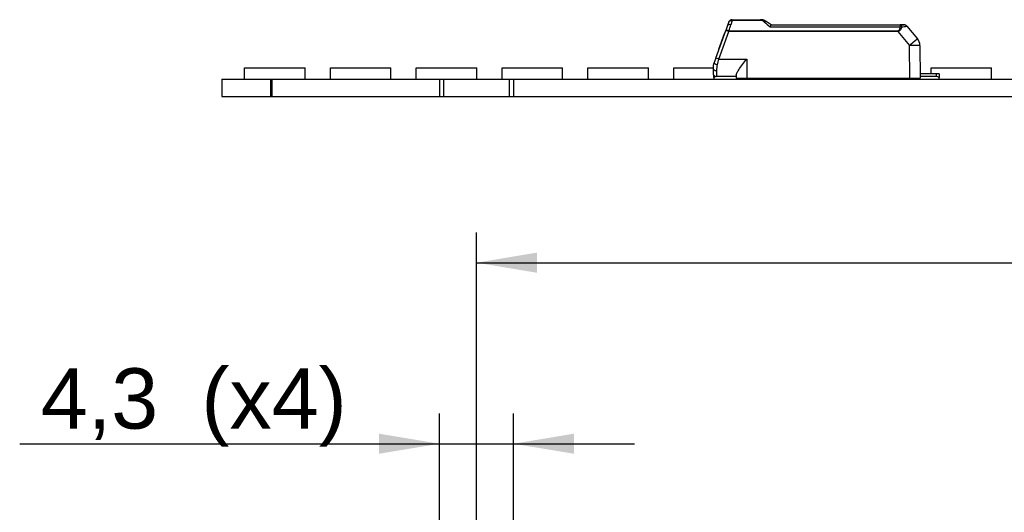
# Model space of a CAD drawing. Header units: millimetres. Extents: x 7 to 819, y 15 to 587.
# Tile 4 of 29: x 127 to 184, y 320 to 349. Entities that reach past the tile are written whole.
import ezdxf
from ezdxf.enums import TextEntityAlignment as Align

# ---------------------------------------------------------------- set-up
doc = ezdxf.new("R2010")
doc.units = ezdxf.units.MM
doc.layers.add('Default', color=7, linetype='Continuous')
doc.layers.add('LINLED_280X24MM_', color=7, linetype='Continuous')
doc.styles.add('SEACAD_Arial', font='arial.ttf')
doc.dimstyles.new('ISO', dxfattribs={"dimtxt": 3.5, "dimasz": 3.5, "dimexe": 1.75, "dimexo": 0, "dimgap": 0.875, "dimtad": 1, "dimtxsty": 'SEACAD_Arial', "dimblk1": '_SE_FILLED', "dimblk2": '_SE_FILLED', "dimsah": 1, "dimcen": 1.75, "dimadec": 0, "dimazin": 0, "dimtfac": 0.5, "dimtdec": 3, "dimtmove": 0, "dimatfit": 3, "dimfxl": 1, "dimarcsym": 0})

# ---------------------------------------------------------------- blocks, each defined once
blk = doc.blocks.new('SE3')
at = {"layer": 'LINLED_280X24MM_', "color": 7, "linetype": 'Continuous'}
for p, q in [((168.324, 349.027), (169.963, 349.027)), ((168.324, 349.027), (168.324, 348.983)), ((169.963, 348.983), (169.963, 349.027)), ((168.062, 348.693), (167.955, 348.4)), ((168.136, 348.896), (168.062, 348.693)), ((168.324, 348.983), (168.25, 348.736)), ((169.963, 348.983), (168.324, 348.983)), ((170.586, 348.727), (170.303, 348.922)), ((170.527, 348.616), (178.06, 348.616)), ((170.585, 348.727), (178.06, 348.727)), ((178.06, 348.727), (178.287, 348.727)), ((178.06, 348.727), (178.06, 348.616)), ((178.283, 348.727), (178.063, 348.727)), ((178.44, 348.656), (179.063, 347.914)), ((167.374, 346.803), (167.955, 348.4)), ((167.562, 346.736), (168.143, 348.334)), ((167.564, 347.326), (167.893, 348.229)), ((168.143, 348.377), (168.143, 348.334)), ((168.143, 348.377), (177.932, 348.377)), ((177.932, 348.334), (168.143, 348.334)), ((177.932, 348.334), (177.932, 348.377)), ((177.932, 348.334), (178.604, 347.533)), ((178.616, 345.627), (178.605, 347.534)), ((179.203, 347.534), (179.219, 345.627)), ((167.374, 346.803), (167.28, 346.544)), ((167.562, 346.736), (169.169, 346.736)), ((169.169, 346.735), (169.169, 345.627)), ((140.094, 346.227), (143.594, 346.227)), ((140.094, 345.577), (140.094, 346.227)), ((143.594, 345.577), (143.594, 346.227)), ((145.064, 346.227), (148.564, 346.227)), ((145.064, 345.577), (145.064, 346.227)), ((148.564, 345.577), (148.564, 346.227)), ((150.034, 346.227), (153.534, 346.227)), ((150.034, 345.577), (150.034, 346.227)), ((153.534, 345.577), (153.534, 346.227)), ((155.004, 346.227), (158.504, 346.227)), ((155.004, 345.577), (155.004, 346.227)), ((158.504, 345.577), (158.504, 346.227)), ((159.974, 346.227), (163.474, 346.227)), ((159.974, 345.577), (159.974, 346.227)), ((163.474, 345.577), (163.474, 346.227)), ((164.944, 346.227), (167.22, 346.227)), ((164.944, 345.577), (164.944, 346.227)), ((167.219, 346.202), (167.219, 345.927)), ((179.854, 346.227), (183.354, 346.227)), ((179.854, 345.877), (179.854, 346.227)), ((183.354, 345.577), (183.354, 346.227)), ((138.769, 345.577), (138.769, 344.577)), ((138.769, 345.577), (141.593, 345.577)), ((141.593, 345.577), (141.593, 344.577)), ((141.593, 345.577), (141.666, 345.577)), ((141.666, 345.577), (141.666, 344.577)), ((141.666, 345.577), (151.369, 345.577)), ((151.369, 345.577), (151.369, 344.577)), ((151.369, 345.577), (151.619, 345.577)), ((151.619, 345.577), (151.619, 344.577)), ((151.619, 345.577), (155.419, 345.577)), ((155.419, 345.577), (155.419, 344.577)), ((155.419, 345.577), (155.669, 345.577)), ((155.669, 345.577), (155.669, 344.577)), ((155.669, 345.577), (276.369, 345.577)), ((167.269, 345.677), (167.269, 345.795)), ((167.269, 345.677), (167.269, 345.577)), ((167.419, 346.071), (167.419, 345.727)), ((168.569, 345.727), (167.419, 345.727)), ((168.569, 345.814), (168.569, 345.627)), ((168.569, 345.627), (169.169, 345.627)), ((168.969, 345.577), (168.969, 345.627)), ((169.169, 345.627), (178.616, 345.627)), ((169.619, 345.577), (169.569, 345.627)), ((169.699, 345.627), (169.699, 345.577)), ((170.523, 345.627), (170.528, 345.614)), ((173.414, 345.577), (173.414, 345.627)), ((174.884, 345.577), (174.884, 345.627)), ((178.269, 345.627), (178.269, 345.577)), ((178.616, 345.627), (179.219, 345.627)), ((180.169, 345.877), (179.217, 345.877)), ((180.169, 345.727), (179.219, 345.727)), ((180.169, 345.727), (180.169, 345.877)), ((180.319, 345.877), (180.169, 345.877)), ((180.319, 345.877), (180.319, 345.677)), ((180.319, 345.577), (180.319, 345.677)), ((138.769, 344.577), (141.593, 344.577)), ((141.593, 344.577), (141.666, 344.577)), ((141.666, 344.577), (151.369, 344.577)), ((151.369, 344.577), (151.619, 344.577)), ((151.619, 344.577), (155.419, 344.577)), ((155.419, 344.577), (155.669, 344.577)), ((155.669, 344.577), (276.369, 344.577))]:
    blk.add_line(p, q, dxfattribs=at)
for centre, radius, start, end in [((168.324, 348.827), 0.2, 90, 159.9282), ((169.964, 348.428), 0.599, 71.0449, 90.0349), ((169.98, 348.469), 0.555, 55.378, 71.3317), ((58.366, 381.231), 114.588, 343.33885, 343.52574), ((169.959, 348.63), 0.353, 49.1239, 89.2924), ((184.094, 365.231), 21.451, 229.5957, 230.7664), ((178.026, 348.186), 0.431, 73.9343, 85.5299), ((177.15, 354.736), 6.216, 279.2112, 281.925), ((178.287, 348.527), 0.2, 40.0001, 90), ((178.282, 348.531), 0.196, 39.3353, 82.5398), ((177.15, 354.736), 6.216, 281.925, 281.9788), ((178.603, 347.529), 0.6, 0.5, 40), ((165.406, 340.953), 6.172, 69.5507, 71.4033), ((145.011, 353.135), 23.441, 343.3359, 344.1579), ((168.219, 346.202), 1, 160.0137, 179.984), ((168.38, 346.163), 1.161, 161.3406, 178.3795), ((168.663, 346.07), 1.243, 163.9797, 179.9542), ((167.419, 345.927), 0.2, 180, 269.9999), ((167.419, 345.477), 0.25, 90, 126.8699), ((170.319, 346.177), 0.6, 270, 290.2964), ((170.319, 346.177), 0.6, 290.2965, 293.5565), ((178.269, 346.177), 0.6, 246.4435, 270), ((180.169, 345.477), 0.25, 53.1301, 90)]:
    blk.add_arc(centre, radius, start, end, dxfattribs=at)
for centre, major_axis, ratio, start_param, end_param in [((178.06, 348.527), (0, -0.2), 0.460757, 1.946347, 3.141593), ((168.143, 348.332), (0.188, -0.068), 0.0082, 1.573739, 3.141593), ((178.603, 347.529), (-0.46, -0.386), 0.006685, 3.141593, 4.704499), ((178.603, 347.529), (0.6, 0.005), 0.008726, 0, 1.567882), ((167.419, 346.202), (0.2, 0), 0.65625, 3.141566, 4.71239), ((167.468, 346.476), (-0.188, 0.068), 0.296455, 0.000052, 1.678492)]:
    blk.add_ellipse(centre, major_axis=major_axis, ratio=ratio, start_param=start_param, end_param=end_param, dxfattribs=at)
for points in [[(168.25, 348.736), (168.168, 348.753), (168.077, 348.734), (168.062, 348.693)], [(170.303, 348.922), (170.28, 348.938), (170.233, 348.926), (170.19, 348.897)], [(170.585, 348.727), (170.565, 348.727), (170.546, 348.682), (170.527, 348.616)], [(178.31, 348.724), (178.311, 348.725), (178.307, 348.726), (178.3, 348.727)]]:
    blk.add_open_spline(points, degree=3, dxfattribs=at)
for points, knots in [([(168.136, 348.896), (168.147, 348.927), (168.172, 348.952), (168.239, 348.984), (168.281, 348.989), (168.324, 348.983)], [0, 0, 0, 0, 0.5, 0.5, 1, 1, 1, 1]), ([(177.932, 348.377), (177.942, 348.381), (177.964, 348.388), (177.992, 348.408), (178.015, 348.437), (178.033, 348.472), (178.046, 348.515), (178.056, 348.564), (178.058, 348.598), (178.06, 348.616)], [0, 0, 0, 0, 0.110474, 0.221192, 0.340028, 0.473427, 0.625996, 0.800833, 1, 1, 1, 1]), ([(178.145, 348.601), (178.127, 348.54), (178.102, 348.456), (178.013, 348.366), (177.959, 348.345), (177.932, 348.334)], [0, 0, 0, 0, 0.545028, 0.76451, 1, 1, 1, 1]), ([(168.143, 348.377), (168.096, 348.391), (168.049, 348.402), (167.98, 348.411), (167.958, 348.409), (167.955, 348.4)], [0, 0, 0, 0, 0.5, 0.5, 1, 1, 1, 1]), ([(168.569, 345.814), (168.569, 345.845), (168.582, 345.885), (168.603, 345.93), (168.629, 345.986), (168.668, 346.051), (168.712, 346.119), (168.775, 346.214), (168.851, 346.318), (168.93, 346.423), (169.005, 346.524), (169.086, 346.628), (169.166, 346.731), (169.167, 346.732), (169.168, 346.733), (169.169, 346.735)], [0, 0, 0, 0, 0.173899, 0.173899, 0.173899, 0.392977, 0.392977, 0.392977, 0.700946, 0.700946, 0.700946, 0.996346, 0.996346, 0.996346, 1, 1, 1, 1])]:
    blk.add_open_spline(points, degree=3, knots=knots, dxfattribs=at)
blk.add_rational_spline([(170.293, 348.927), (170.297, 348.925), (170.3, 348.924), (170.303, 348.922)], [1.05999781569, 1.07012431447, 1.08153268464, 1.0942229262], degree=3, dxfattribs=at)
blk = doc.blocks.new('DMBLK121')
at = {"layer": 'Default', "linetype": 'Continuous'}
for points in [[(157.019, 335.518), (153.519, 334.934), (157.019, 334.351)], [(275.019, 335.518), (275.019, 334.351), (278.519, 334.934)]]:
    blk.add_hatch(color=7, dxfattribs=at).paths.add_polyline_path(points)
at = {"layer": 'Default', "color": 7, "linetype": 'Continuous'}
for p, q in [((153.519, 320.03), (153.519, 336.684)), ((278.519, 320.03), (278.519, 336.684)), ((153.519, 334.934), (278.519, 334.934))]:
    blk.add_line(p, q, dxfattribs=at)
at = {"layer": 'Default', "color": 7, "linetype": 'Continuous', "style": 'SEACAD_Arial'}
blk.add_text('125', height=3.5, dxfattribs=at).set_placement((211.911, 339.309), align=Align.TOP_LEFT)
blk = doc.blocks.new('_SE_FILLED')
at = {"color": 0}
blk.add_line((0, 0), (-1, 0), dxfattribs=at)
blk.add_solid([(0, 0), (-1, -0.1665), (-1, 0.1665), (0, 0)], dxfattribs=at)
blk = doc.blocks.new('DMBLK132')
at = {"layer": 'Default', "linetype": 'Continuous'}
for points in [[(147.869, 325.018), (147.869, 323.851), (151.369, 324.434)], [(159.169, 325.018), (155.669, 324.434), (159.169, 323.851)]]:
    blk.add_hatch(color=7, dxfattribs=at).paths.add_polyline_path(points)
at = {"layer": 'Default', "color": 7, "linetype": 'Continuous'}
for p, q in [((151.369, 315.83), (151.369, 326.184)), ((155.669, 315.83), (155.669, 326.184)), ((127.065, 324.434), (162.669, 324.434))]:
    blk.add_line(p, q, dxfattribs=at)
at = {"layer": 'Default', "color": 7, "linetype": 'Continuous', "style": 'SEACAD_Arial'}
for s, p in [('(x4)', (137.587, 328.809)), ('4,3', (128.29, 328.809))]:
    blk.add_text(s, height=3.5, dxfattribs=at).set_placement(p, align=Align.TOP_LEFT)

msp = doc.modelspace()

# ---------------------------------------------------------------- block references
at = {"layer": 'Default'}
msp.add_blockref('SE3', (0, 0), dxfattribs=at)

# ---------------------------------------------------------------- dimensions: what is measured, and where the dimension line sits
at = {"layer": 'Default', "color": 7, "linetype": 'Continuous'}
for base, p1, p2, text, picture, middle in [((153.5195, 334.9343), (153.5195, 313.0297), (278.5195, 313.0297), '\\A1;<>', 'DMBLK121', (216.0195, 334.9343)), ((151.3695, 324.4343), (151.3695, 315.8297), (155.6695, 315.8297), '\\A1;<> (x4)', 'DMBLK132', (147.1058, 324.4343))]:
    dim = msp.add_linear_dim(base=base, p1=p1, p2=p2, angle=0, text=text, dimstyle='ISO', dxfattribs=at)
    dim.commit()
    dim.dimension.update_dxf_attribs({"geometry": picture, "text_midpoint": middle, "dimtype": 161})

doc.saveas('drawing.dxf')
